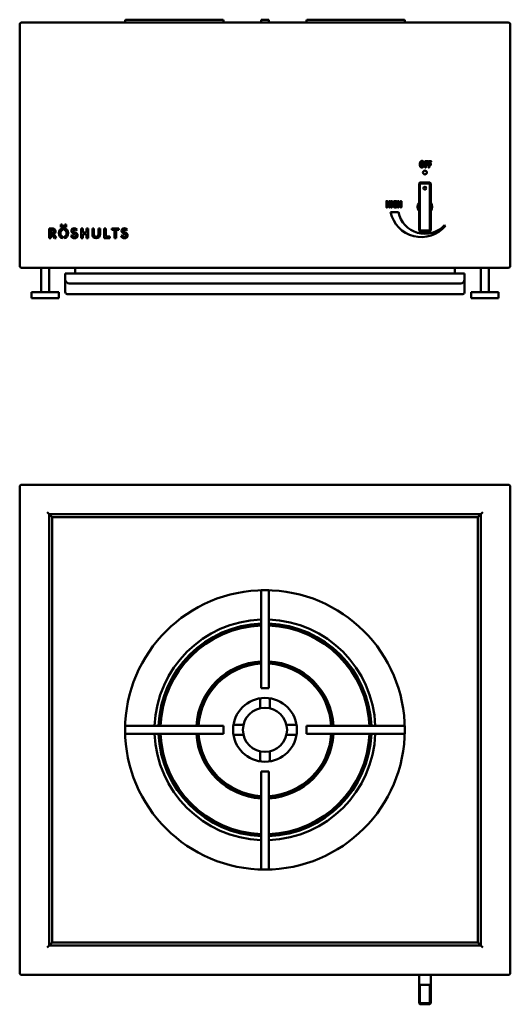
# Model space of a CAD drawing. Header units: millimetres. Extents: x 159 to 3101, y 609 to 1960.
# Tile 2 of 3: x 1636 to 2136, y 955 to 1960. Entities that reach past the tile are written whole.
import ezdxf

# ---------------------------------------------------------------- set-up
doc = ezdxf.new("R2010")
doc.units = ezdxf.units.MM
doc.header["$LTSCALE"] = 8
doc.layers.add('Visible (ANSI)', color=7, linetype='Continuous', lineweight=50)

msp = doc.modelspace()

# ---------------------------------------------------------------- linework, layer by layer
at = {"layer": 'Visible (ANSI)'}
for p, q in [((1743.8, 1957), (1743.8, 1959)), ((1744.8, 1960), (1842.8, 1960)), ((1843.8, 1959), (1843.8, 1957)), ((1882.2, 1959), (1882.2, 1960)), ((1890.2, 1960), (1882.2, 1960)), ((1882.2, 1957), (1882.2, 1959)), ((1890.2, 1960), (1890.2, 1959)), ((1890.2, 1957), (1890.2, 1959)), ((1928.7, 1959), (1928.7, 1957)), ((2027.7, 1960), (1929.7, 1960)), ((2028.7, 1957), (2028.7, 1959)), ((1636.2, 1955), (1636.2, 1709)), ((2134.2, 1957), (1638.2, 1957)), ((2136.2, 1709), (2136.2, 1955)), ((2049.3, 1809.6), (2049.3, 1815.3)), ((2049.6, 1815.7), (2051.9, 1815.7)), ((2051.9, 1814.7), (2050.3, 1814.7)), ((2050.3, 1814.7), (2050.3, 1813)), ((2050.3, 1813), (2051.8, 1813)), ((2051.8, 1811.9), (2050.3, 1811.9)), ((2050.3, 1811.9), (2050.3, 1809.6)), ((2052.8, 1809.6), (2052.8, 1815.3)), ((2053.1, 1815.7), (2055.3, 1815.7)), ((2055.3, 1814.7), (2053.8, 1814.7)), ((2053.8, 1814.7), (2053.8, 1813)), ((2053.8, 1813), (2055.2, 1813)), ((2055.2, 1811.9), (2053.8, 1811.9)), ((2053.8, 1811.9), (2053.8, 1809.6)), ((2043.2, 1793), (2044.2, 1794)), ((2044.2, 1793), (2043.2, 1793)), ((2043.2, 1793), (2043.2, 1745)), ((2044.2, 1794), (2044.2, 1793)), ((2054.2, 1794), (2044.2, 1794)), ((2044.2, 1745), (2044.2, 1793)), ((2044.2, 1793), (2054.2, 1793)), ((2054.2, 1794), (2055.2, 1793)), ((2054.2, 1793), (2054.2, 1794)), ((2055.2, 1793), (2054.2, 1793)), ((2054.2, 1793), (2054.2, 1745)), ((2055.2, 1745), (2055.2, 1793)), ((2010, 1768.7), (2010, 1774.7)), ((2011, 1774.7), (2011, 1772.4)), ((2011, 1772.4), (2012.7, 1772.4)), ((2012.7, 1771.3), (2011, 1771.3)), ((2011, 1771.3), (2011, 1768.7)), ((2012.7, 1772.4), (2012.7, 1774.7)), ((2012.7, 1768.7), (2012.7, 1771.3)), ((2013.7, 1774.7), (2013.7, 1768.7)), ((2014.8, 1768.7), (2014.8, 1774.7)), ((2015.7, 1774.7), (2015.7, 1768.7)), ((2018.7, 1772.2), (2020.3, 1772.2)), ((2019.6, 1771.2), (2018.7, 1771.2)), ((2019.6, 1769.7), (2019.6, 1771.2)), ((2020.6, 1771.8), (2020.6, 1769.2)), ((2021.6, 1768.7), (2021.6, 1774.7)), ((2022.5, 1774.7), (2022.5, 1772.4)), ((2022.5, 1772.4), (2024.3, 1772.4)), ((2024.3, 1771.3), (2022.5, 1771.3)), ((2022.5, 1771.3), (2022.5, 1768.7)), ((2024.3, 1772.4), (2024.3, 1774.7)), ((2024.3, 1768.7), (2024.3, 1771.3)), ((2025.3, 1774.7), (2025.3, 1768.7)), ((2014.3, 1763.5), (2022.3, 1763.5)), ((1678.1, 1748.2), (1678.1, 1750.9)), ((1678.1, 1750.9), (1679.6, 1750.9)), ((1683.6, 1748.2), (1678.1, 1748.2)), ((1679.6, 1750.9), (1679.6, 1749.5)), ((1679.6, 1749.5), (1682.1, 1749.5)), ((1682.1, 1749.5), (1682.1, 1750.9)), ((1682.1, 1750.9), (1683.6, 1750.9)), ((1683.6, 1750.9), (1683.6, 1748.2)), ((2069.3, 1750.2), (2070.1, 1749.6)), ((1666.2, 1737), (1666.2, 1747.1)), ((1666.2, 1747.1), (1669.4, 1747.1)), ((1669.4, 1745.6), (1667.9, 1745.6)), ((1667.9, 1745.6), (1667.9, 1737)), ((1669, 1741.4), (1669, 1742.8)), ((1669, 1742.8), (1669.4, 1742.8)), ((1671.6, 1737), (1669, 1741.4)), ((1670.8, 1741.6), (1673.5, 1737)), ((1680.2, 1747.2), (1680.2, 1745.6)), ((1680.2, 1738.6), (1680.2, 1737)), ((1681.5, 1745.6), (1681.5, 1747.2)), ((1681.5, 1737), (1681.5, 1738.6)), ((1688.5, 1739.4), (1689.9, 1740.2)), ((1694.7, 1745.9), (1693.6, 1744.8)), ((1698.8, 1737.1), (1698.8, 1747.1)), ((1698.8, 1747.1), (1700.4, 1747.1)), ((1700.4, 1747.1), (1700.4, 1742.9)), ((1700.4, 1742.9), (1704.4, 1742.9)), ((1704.4, 1741.3), (1700.4, 1741.3)), ((1700.4, 1741.3), (1700.4, 1737.1)), ((1704.4, 1742.9), (1704.4, 1747.1)), ((1704.4, 1747.1), (1706, 1747.1)), ((1704.4, 1737.1), (1704.4, 1741.3)), ((1706, 1747.1), (1706, 1737.1)), ((1710.3, 1741.6), (1710.3, 1747.1)), ((1710.3, 1747.1), (1711.9, 1747.1)), ((1711.9, 1747.1), (1711.9, 1741)), ((1716.4, 1740.9), (1716.4, 1747.1)), ((1716.4, 1747.1), (1718.1, 1747.1)), ((1718.1, 1747.1), (1718.1, 1741.6)), ((1722.3, 1737.1), (1722.3, 1747.1)), ((1722.3, 1747.1), (1723.9, 1747.1)), ((1723.9, 1747.1), (1723.9, 1738.7)), ((1723.9, 1738.7), (1728.1, 1738.7)), ((1728.1, 1738.7), (1728.1, 1737.1)), ((1730.1, 1745.5), (1730.1, 1747.1)), ((1730.1, 1747.1), (1737.1, 1747.1)), ((1732.7, 1745.5), (1730.1, 1745.5)), ((1732.7, 1737.1), (1732.7, 1745.5)), ((1737.1, 1745.5), (1734.4, 1745.5)), ((1734.4, 1745.5), (1734.4, 1737.1)), ((1737.1, 1747.1), (1737.1, 1745.5)), ((1739.6, 1739.4), (1741, 1740.2)), ((1745.8, 1745.9), (1744.6, 1744.8)), ((2043.2, 1745), (2044.2, 1745)), ((2044.2, 1744), (2043.2, 1745)), ((2044.2, 1745), (2044.2, 1744)), ((2054.2, 1745), (2044.2, 1745)), ((2044.2, 1744), (2054.2, 1744)), ((2054.2, 1744), (2054.2, 1745)), ((2055.2, 1745), (2054.2, 1744)), ((2054.2, 1745), (2055.2, 1745)), ((1667.9, 1737), (1666.2, 1737)), ((1673.5, 1737), (1671.6, 1737)), ((1700.4, 1737.1), (1698.8, 1737.1)), ((1706, 1737.1), (1704.4, 1737.1)), ((1728.1, 1737.1), (1722.3, 1737.1)), ((1734.4, 1737.1), (1732.7, 1737.1)), ((1638.2, 1707), (2134.2, 1707)), ((1658.2, 1682), (1658.2, 1707)), ((1666.2, 1682), (1666.2, 1707)), ((1682.7, 1699), (1682.7, 1701)), ((2089.7, 1701), (1682.7, 1701)), ((1682.7, 1699), (1682.7, 1695)), ((1692.7, 1701), (1692.7, 1707)), ((2079.7, 1707), (2079.7, 1701)), ((2089.7, 1701), (2089.7, 1699)), ((2089.7, 1695), (2089.7, 1699)), ((2106.2, 1682), (2106.2, 1707)), ((2114.2, 1682), (2114.2, 1707)), ((1682.7, 1695), (1682.7, 1682)), ((1686.7, 1691), (2085.7, 1691)), ((2089.7, 1682), (2089.7, 1695)), ((1676.2, 1682), (1648.2, 1682)), ((1648.2, 1676), (1648.2, 1682)), ((1676.2, 1676), (1676.2, 1682)), ((1684.7, 1680), (2087.7, 1680)), ((2124.2, 1682), (2096.2, 1682)), ((2096.2, 1676), (2096.2, 1682)), ((2124.2, 1676), (2124.2, 1682)), ((1676.2, 1676), (1648.2, 1676)), ((2124.2, 1676), (2096.2, 1676)), ((1636.2, 1483.5), (1636.2, 987.5)), ((2134.2, 1485.5), (1638.2, 1485.5)), ((2136.2, 987.5), (2136.2, 1483.5)), ((1666.2, 1455.5), (1664.2, 1457.5)), ((2106.2, 1455.5), (2108.2, 1457.5)), ((1669.2, 1452.5), (1666.2, 1455.5)), ((1666.2, 1015.5), (1666.2, 1455.5)), ((1666.2, 1455.5), (2106.2, 1455.5)), ((1669.2, 1018.5), (1669.2, 1452.5)), ((1669.2, 1452.5), (2103.2, 1452.5)), ((2103.2, 1452.5), (2106.2, 1455.5)), ((2103.2, 1452.5), (2103.2, 1018.5)), ((2106.2, 1455.5), (2106.2, 1015.5)), ((1882.2, 1376.9), (1882.2, 1377.9)), ((1890.2, 1377.9), (1882.2, 1377.9)), ((1882.2, 1376.9), (1882.2, 1278.9)), ((1890.2, 1377.9), (1890.2, 1376.9)), ((1890.2, 1376.9), (1890.2, 1278.9)), ((1882.2, 1364.9), (1882.2, 1364.9)), ((1882.2, 1347.9), (1882.2, 1364.9)), ((1890.2, 1364.9), (1890.3, 1364.9)), ((1890.3, 1364.9), (1890.3, 1347.9)), ((1882.2, 1277.9), (1882.2, 1278.9)), ((1882.2, 1277.9), (1890.2, 1277.9)), ((1890.2, 1278.9), (1890.2, 1277.9)), ((1881.2, 1267.6), (1881.2, 1257.4)), ((1891.2, 1257.4), (1891.2, 1267.6)), ((1743.8, 1239.5), (1744.8, 1239.5)), ((1743.8, 1239.5), (1743.8, 1231.5)), ((1744.8, 1239.5), (1842.8, 1239.5)), ((1756.8, 1239.5), (1773.8, 1239.5)), ((1756.8, 1239.5), (1756.8, 1239.5)), ((1842.8, 1239.5), (1843.8, 1239.5)), ((1843.8, 1231.5), (1843.8, 1239.5)), ((1864.3, 1240.5), (1854.1, 1240.5)), ((1918.3, 1240.5), (1908.2, 1240.5)), ((1928.7, 1239.5), (1928.7, 1231.5)), ((1928.7, 1239.5), (1929.7, 1239.5)), ((2027.7, 1239.5), (1929.7, 1239.5)), ((1998.7, 1239.5), (2015.7, 1239.5)), ((2015.7, 1239.5), (2015.7, 1239.5)), ((2027.7, 1239.5), (2028.7, 1239.5)), ((2028.7, 1231.5), (2028.7, 1239.5)), ((1744.8, 1231.5), (1743.8, 1231.5)), ((1744.8, 1231.5), (1842.8, 1231.5)), ((1756.8, 1231.4), (1756.8, 1231.5)), ((1773.8, 1231.4), (1756.8, 1231.4)), ((1843.8, 1231.5), (1842.8, 1231.5)), ((1854.1, 1230.5), (1864.3, 1230.5)), ((1908.2, 1230.5), (1918.3, 1230.5)), ((1929.7, 1231.5), (1928.7, 1231.5)), ((2027.7, 1231.5), (1929.7, 1231.5)), ((2015.7, 1231.4), (1998.7, 1231.4)), ((2015.7, 1231.5), (2015.7, 1231.4)), ((2028.7, 1231.5), (2027.7, 1231.5)), ((1881.2, 1213.6), (1881.2, 1203.4)), ((1891.2, 1203.4), (1891.2, 1213.6)), ((1882.2, 1192.1), (1882.2, 1193.1)), ((1890.2, 1193.1), (1882.2, 1193.1)), ((1882.2, 1094.1), (1882.2, 1192.1)), ((1890.2, 1193.1), (1890.2, 1192.1)), ((1890.2, 1094.1), (1890.2, 1192.1)), ((1882.2, 1106.1), (1882.2, 1123.1)), ((1890.3, 1123.1), (1890.3, 1106.1)), ((1882.2, 1106.1), (1882.2, 1106.1)), ((1890.3, 1106.1), (1890.2, 1106.1)), ((1882.2, 1093.1), (1882.2, 1094.1)), ((1882.2, 1093.1), (1890.2, 1093.1)), ((1890.2, 1094.1), (1890.2, 1093.1)), ((1666.2, 1015.5), (1664.2, 1013.5)), ((1669.2, 1018.5), (1666.2, 1015.5)), ((2106.2, 1015.5), (1666.2, 1015.5)), ((2103.2, 1018.5), (1669.2, 1018.5)), ((2103.2, 1018.5), (2106.2, 1015.5)), ((2108.2, 1013.5), (2106.2, 1015.5)), ((1638.2, 985.5), (2134.2, 985.5)), ((2043.2, 985.5), (2043.2, 975.5)), ((2055.2, 985.5), (2055.2, 975.5)), ((2044.2, 975.5), (2043.2, 975.5)), ((2043.2, 975.5), (2043.2, 956.5)), ((2044.2, 956.5), (2044.2, 975.5)), ((2054.2, 975.5), (2044.2, 975.5)), ((2055.2, 975.5), (2054.2, 975.5)), ((2054.2, 975.5), (2054.2, 956.5)), ((2055.2, 956.5), (2055.2, 975.5)), ((2043.2, 956.5), (2044.2, 956.5)), ((2044.2, 955.5), (2043.2, 956.5)), ((2044.2, 956.5), (2044.2, 955.5)), ((2054.2, 956.5), (2044.2, 956.5)), ((2044.2, 955.5), (2054.2, 955.5)), ((2055.2, 956.5), (2054.2, 955.5)), ((2054.2, 956.5), (2055.2, 956.5)), ((2054.2, 955.5), (2054.2, 956.5))]:
    msp.add_line(p, q, dxfattribs=at)
for centre, radius in [((2049.2, 1804.1), 2), ((2049.2, 1788), 1.5), ((1886.2, 1235.5), 142.5), ((1886.2, 1235.5), 32.5), ((1886.2, 1235.5), 22.5)]:
    msp.add_circle(centre, radius, dxfattribs=at)
for centre, radius, start, end in [((1744.8, 1959), 1, 90, 180), ((1842.8, 1959), 1, 0, 90), ((1929.7, 1959), 1, 90, 180), ((2027.7, 1959), 1, 0, 90), ((1638.2, 1955), 2, 90, 180), ((2134.2, 1955), 2, 0, 90), ((2049.2, 1769), 7.5, 143.1301, 216.8699), ((2049.2, 1769), 7.5, 323.1301, 36.8699), ((2045.6, 1770.2), 32, 192.0137, 320), ((2049.2, 1769), 27.5, 191.537, 316.9692), ((1638.2, 1709), 2, 180, 270), ((2134.2, 1709), 2, 270, 0), ((1686.7, 1695), 4, 180, 270), ((2085.7, 1695), 4, 270, 0), ((1684.7, 1682), 2, 180, 270), ((2087.7, 1682), 2, 270, 0), ((1638.2, 1483.5), 2, 90, 180), ((2134.2, 1483.5), 2, 0, 90), ((1886.2, 1235.5), 112.5, 92.0631, 177.9369), ((1886.2, 1235.5), 112.5, 92.0376, 92.0631), ((1886.2, 1235.5), 112.5, 87.9369, 87.9624), ((1886.2, 1235.5), 112.5, 2.0631, 87.9369), ((1886.2, 1235.5), 108.5, 92.1128, 177.8872), ((1886.2, 1235.5), 106.5, 92.1525, 177.8475), ((1886.2, 1235.5), 108.5, 2.1128, 87.8872), ((1886.2, 1235.5), 106.5, 2.1525, 87.8475), ((1886.2, 1235.5), 70, 93.2758, 176.7242), ((1886.2, 1235.5), 68.5, 93.3476, 176.6524), ((1886.2, 1235.5), 67.7, 93.3849, 176.6151), ((1886.2, 1235.5), 70, 3.2758, 86.7242), ((1886.2, 1235.5), 68.5, 3.3476, 86.6524), ((1886.2, 1235.5), 67.7, 3.3849, 86.6151), ((1886.2, 1235.5), 112.5, 177.9369, 177.9624), ((1886.2, 1235.5), 112.5, 2.0376, 2.0631), ((1886.2, 1235.5), 112.5, 182.0376, 182.0631), ((1886.2, 1235.5), 112.5, 182.0631, 267.9369), ((1886.2, 1235.5), 108.5, 182.1128, 267.8872), ((1886.2, 1235.5), 106.5, 182.1525, 267.8475), ((1886.2, 1235.5), 70, 183.2758, 266.7242), ((1886.2, 1235.5), 68.5, 183.3476, 266.6524), ((1886.2, 1235.5), 67.7, 183.3849, 266.6151), ((1886.2, 1235.5), 68.5, 273.3476, 356.6524), ((1886.2, 1235.5), 67.7, 273.3849, 356.6151), ((1886.2, 1235.5), 70, 273.2758, 356.7242), ((1886.2, 1235.5), 106.5, 272.1525, 357.8475), ((1886.2, 1235.5), 108.5, 272.1128, 357.8872), ((1886.2, 1235.5), 112.5, 272.0631, 357.9369), ((1886.2, 1235.5), 112.5, 357.9369, 357.9624), ((1886.2, 1235.5), 112.5, 267.9369, 267.9624), ((1886.2, 1235.5), 112.5, 272.0376, 272.0631), ((1638.2, 987.5), 2, 180, 270), ((2134.2, 987.5), 2, 270, 0)]:
    msp.add_arc(centre, radius, start, end, dxfattribs=at)
for points, degree in [([(2044, 1812.5), (2044, 1813.3), (2044.3, 1814.5), (2044.9, 1815.4), (2045.7, 1815.9), (2046.3, 1815.9)], 2), ([(2046.2, 1809.3), (2045.6, 1809.3), (2044.8, 1809.6), (2044.3, 1810.4), (2044, 1811.7), (2044, 1812.5)], 2), ([(2046.3, 1814.8), (2045.9, 1814.8), (2045.4, 1814.4), (2045.1, 1813.8), (2045, 1813), (2045, 1812.6)], 2), ([(2045, 1812.6), (2045, 1812.1), (2045.1, 1811.2), (2045.4, 1810.6), (2045.9, 1810.3), (2046.2, 1810.3)], 2), ([(2048.5, 1812.6), (2048.5, 1811.8), (2048.2, 1810.6), (2047.6, 1809.7), (2046.8, 1809.3), (2046.2, 1809.3)], 2), ([(2046.2, 1810.3), (2046.6, 1810.3), (2047.1, 1810.7), (2047.4, 1811.3), (2047.5, 1812.1), (2047.5, 1812.6)], 2), ([(2046.3, 1815.9), (2046.8, 1815.9), (2047.7, 1815.5), (2048.2, 1814.7), (2048.5, 1813.5), (2048.5, 1812.6)], 2), ([(2047.5, 1812.6), (2047.5, 1813.1), (2047.4, 1813.9), (2047.1, 1814.5), (2046.6, 1814.8), (2046.3, 1814.8)], 2), ([(2049.3, 1815.3), (2049.3, 1815.6), (2049.5, 1815.7), (2049.6, 1815.7)], 2), ([(2049.8, 1809.3), (2049.7, 1809.3), (2049.5, 1809.4), (2049.4, 1809.4), (2049.3, 1809.5), (2049.3, 1809.6)], 2), ([(2050.3, 1809.6), (2050.3, 1809.5), (2050.3, 1809.4), (2050.1, 1809.4), (2050, 1809.3), (2049.8, 1809.3)], 2), ([(2051.8, 1813), (2051.8, 1813), (2051.8, 1812.9), (2051.9, 1812.8), (2051.9, 1812.6), (2051.9, 1812.5)], 2), ([(2051.9, 1812.5), (2051.9, 1812.3), (2051.9, 1812.1), (2051.8, 1812), (2051.8, 1811.9), (2051.8, 1811.9)], 2), ([(2051.9, 1815.7), (2051.9, 1815.7), (2051.9, 1815.7), (2052, 1815.6), (2052, 1815.4), (2052, 1815.2)], 2), ([(2052, 1815.2), (2052, 1815.1), (2052, 1814.9), (2051.9, 1814.7), (2051.9, 1814.7), (2051.9, 1814.7)], 2), ([(2052.8, 1815.3), (2052.8, 1815.6), (2053, 1815.7), (2053.1, 1815.7)], 2), ([(2053.3, 1809.3), (2053.1, 1809.3), (2052.9, 1809.4), (2052.8, 1809.4), (2052.8, 1809.5), (2052.8, 1809.6)], 2), ([(2053.8, 1809.6), (2053.8, 1809.5), (2053.7, 1809.4), (2053.6, 1809.4), (2053.4, 1809.3), (2053.3, 1809.3)], 2), ([(2055.2, 1813), (2055.3, 1813), (2055.3, 1812.9), (2055.4, 1812.8), (2055.4, 1812.6), (2055.4, 1812.5)], 2), ([(2055.4, 1812.5), (2055.4, 1812.3), (2055.4, 1812.1), (2055.3, 1812), (2055.3, 1811.9), (2055.2, 1811.9)], 2), ([(2055.3, 1815.7), (2055.4, 1815.7), (2055.4, 1815.7), (2055.4, 1815.6), (2055.5, 1815.4), (2055.5, 1815.2)], 2), ([(2055.5, 1815.2), (2055.5, 1815.1), (2055.4, 1814.9), (2055.4, 1814.7), (2055.4, 1814.7), (2055.3, 1814.7)], 2), ([(2010, 1774.7), (2010, 1774.8), (2010, 1774.9), (2010.1, 1774.9), (2010.3, 1775), (2010.5, 1775)], 2), ([(2010.5, 1768.5), (2010.3, 1768.5), (2010.1, 1768.6), (2010, 1768.6), (2010, 1768.7), (2010, 1768.7)], 2), ([(2010.5, 1775), (2010.6, 1775), (2010.8, 1774.9), (2010.9, 1774.9), (2011, 1774.8), (2011, 1774.7)], 2), ([(2011, 1768.7), (2011, 1768.7), (2010.9, 1768.6), (2010.8, 1768.6), (2010.6, 1768.5), (2010.5, 1768.5)], 2), ([(2012.7, 1774.7), (2012.7, 1774.8), (2012.8, 1774.9), (2012.9, 1774.9), (2013.1, 1775), (2013.2, 1775)], 2), ([(2013.2, 1768.5), (2013.1, 1768.5), (2012.9, 1768.6), (2012.8, 1768.6), (2012.7, 1768.7), (2012.7, 1768.7)], 2), ([(2013.2, 1775), (2013.4, 1775), (2013.6, 1774.9), (2013.7, 1774.9), (2013.7, 1774.8), (2013.7, 1774.7)], 2), ([(2013.7, 1768.7), (2013.7, 1768.7), (2013.7, 1768.6), (2013.6, 1768.6), (2013.4, 1768.5), (2013.2, 1768.5)], 2), ([(2014.8, 1774.7), (2014.8, 1774.8), (2014.8, 1774.9), (2014.9, 1774.9), (2015.1, 1775), (2015.2, 1775)], 2), ([(2015.2, 1768.5), (2015.1, 1768.5), (2014.9, 1768.6), (2014.8, 1768.6), (2014.8, 1768.7), (2014.8, 1768.7)], 2), ([(2015.2, 1775), (2015.4, 1775), (2015.6, 1774.9), (2015.7, 1774.9), (2015.7, 1774.8), (2015.7, 1774.7)], 2), ([(2015.7, 1768.7), (2015.7, 1768.7), (2015.7, 1768.6), (2015.6, 1768.6), (2015.4, 1768.5), (2015.2, 1768.5)], 2), ([(2016.5, 1771.7), (2016.5, 1772.5), (2016.9, 1773.7), (2017.5, 1774.6), (2018.4, 1775), (2019, 1775)], 2), ([(2018.9, 1768.4), (2018.4, 1768.4), (2017.5, 1768.9), (2016.8, 1769.7), (2016.5, 1770.9), (2016.5, 1771.7)], 2), ([(2019, 1774), (2018.7, 1774), (2018.1, 1773.7), (2017.7, 1773.1), (2017.5, 1772.2), (2017.5, 1771.8)], 2), ([(2017.5, 1771.8), (2017.5, 1771.2), (2017.7, 1770.4), (2018.1, 1769.8), (2018.7, 1769.5), (2019, 1769.5)], 2), ([(2018.6, 1771.7), (2018.6, 1771.8), (2018.6, 1772), (2018.6, 1772.1), (2018.7, 1772.2), (2018.7, 1772.2)], 2), ([(2018.7, 1771.2), (2018.6, 1771.2), (2018.6, 1771.4), (2018.6, 1771.7)], 2), ([(2020.6, 1769.2), (2020.6, 1769.1), (2020.5, 1768.9), (2020.3, 1768.7), (2019.9, 1768.6), (2019.5, 1768.5), (2019.1, 1768.4), (2018.9, 1768.4)], 2), ([(2019, 1775), (2019.3, 1775), (2019.8, 1774.9), (2020.2, 1774.8), (2020.5, 1774.6), (2020.5, 1774.4), (2020.6, 1774.2), (2020.6, 1773.9)], 2), ([(2020.5, 1773.4), (2020.4, 1773.4), (2020.2, 1773.6), (2019.8, 1773.8), (2019.4, 1774), (2019, 1774)], 2), ([(2019, 1769.5), (2019.2, 1769.5), (2019.5, 1769.6), (2019.6, 1769.7)], 2), ([(2020.3, 1772.2), (2020.4, 1772.2), (2020.5, 1772.1), (2020.5, 1772), (2020.6, 1771.9), (2020.6, 1771.8)], 2), ([(2020.6, 1773.9), (2020.6, 1773.8), (2020.6, 1773.6), (2020.5, 1773.5), (2020.5, 1773.4), (2020.5, 1773.4)], 2), ([(2021.6, 1774.7), (2021.6, 1774.8), (2021.6, 1774.9), (2021.7, 1774.9), (2021.9, 1775), (2022.1, 1775)], 2), ([(2022.1, 1768.5), (2021.9, 1768.5), (2021.7, 1768.6), (2021.6, 1768.6), (2021.6, 1768.7), (2021.6, 1768.7)], 2), ([(2022.1, 1775), (2022.2, 1775), (2022.4, 1774.9), (2022.5, 1774.9), (2022.5, 1774.8), (2022.5, 1774.7)], 2), ([(2022.5, 1768.7), (2022.5, 1768.7), (2022.5, 1768.6), (2022.4, 1768.6), (2022.2, 1768.5), (2022.1, 1768.5)], 2), ([(2024.3, 1774.7), (2024.3, 1774.8), (2024.4, 1774.9), (2024.5, 1774.9), (2024.7, 1775), (2024.8, 1775)], 2), ([(2024.8, 1768.5), (2024.7, 1768.5), (2024.5, 1768.6), (2024.4, 1768.6), (2024.3, 1768.7), (2024.3, 1768.7)], 2), ([(2024.8, 1775), (2025, 1775), (2025.1, 1774.9), (2025.3, 1774.9), (2025.3, 1774.8), (2025.3, 1774.7)], 2), ([(2025.3, 1768.7), (2025.3, 1768.7), (2025.3, 1768.6), (2025.1, 1768.6), (2025, 1768.5), (2024.8, 1768.5)], 2), ([(1681.5, 1747.2), (1684.1, 1746.9), (1685.7, 1744.8), (1685.7, 1742.1)], 3), ([(1684, 1742.1), (1684, 1743.9), (1683, 1745.3), (1681.5, 1745.6)], 3), ([(1681.5, 1738.6), (1683, 1738.9), (1684, 1740.3), (1684, 1742.1)], 3), ([(1685.7, 1742.1), (1685.7, 1739.5), (1684.1, 1737.3), (1681.5, 1737)], 3), ([(1690.6, 1744.6), (1690.6, 1743.7), (1691.5, 1743.5), (1692.6, 1743)], 3)]:
    msp.add_open_spline(points, degree=degree, dxfattribs=at)
for points, knots in [([(1669.4, 1747.1), (1671.2, 1747.1), (1672.7, 1746), (1672.7, 1744.2), (1672.7, 1743), (1672.1, 1742), (1670.8, 1741.6)], [-3, -3, -3, -3, -2, -2, -2, -1, -1, -1, -1]), ([(1669.4, 1742.8), (1670.2, 1742.8), (1671, 1743.1), (1671, 1744.1), (1671, 1745.1), (1670.1, 1745.6), (1669.4, 1745.6)], [-5, -5, -5, -5, -4, -4, -4, -3, -3, -3, -3]), ([(1680.2, 1737), (1677.7, 1737.3), (1676.1, 1739.5), (1676.1, 1742.1), (1676.1, 1744.8), (1677.7, 1746.9), (1680.2, 1747.2)], [-2.927133, -2.927133, -2.927133, -2.927133, -2, -2, -2, -1.072867, -1.072867, -1.072867, -1.072867]), ([(1680.2, 1745.6), (1678.8, 1745.3), (1677.7, 1743.9), (1677.7, 1742.1), (1677.7, 1740.3), (1678.8, 1738.9), (1680.2, 1738.6)], [-2.881259, -2.881259, -2.881259, -2.881259, -2, -2, -2, -1.118741, -1.118741, -1.118741, -1.118741]), ([(1692.6, 1743), (1694.1, 1742.3), (1695.2, 1741.6), (1695.2, 1740), (1695.2, 1738.2), (1693.9, 1737), (1692, 1737), (1689.9, 1737), (1688.8, 1738.4), (1688.5, 1739.4)], [-13, -13, -13, -13, -12, -12, -12, -11, -11, -11, -10, -10, -10, -10]), ([(1691.6, 1741.7), (1690, 1742.3), (1688.9, 1743), (1688.9, 1744.5), (1688.9, 1746.2), (1690.2, 1747.2), (1691.9, 1747.2), (1693.2, 1747.2), (1694.2, 1746.6), (1694.7, 1745.9)], [-6, -6, -6, -6, -5, -5, -5, -4, -4, -4, -3, -3, -3, -3]), ([(1689.9, 1740.2), (1690.2, 1739.3), (1690.9, 1738.6), (1692, 1738.6), (1692.8, 1738.6), (1693.5, 1739), (1693.5, 1740), (1693.5, 1740.8), (1692.7, 1741.2), (1691.6, 1741.7)], [-9, -9, -9, -9, -8, -8, -8, -7, -7, -7, -6, -6, -6, -6]), ([(1693.6, 1744.8), (1693.1, 1745.4), (1692.6, 1745.7), (1691.9, 1745.7), (1691.2, 1745.7), (1690.6, 1745.2), (1690.6, 1744.6)], [-2, -2, -2, -2, -1, -1, -1, 0, 0, 0, 0]), ([(1718.1, 1741.6), (1718.1, 1738.8), (1717, 1737), (1714.2, 1737), (1711.3, 1737), (1710.3, 1738.8), (1710.3, 1741.6)], [8, 8, 8, 8, 9, 9, 9, 10, 10, 10, 10]), ([(1711.9, 1741), (1711.9, 1739.4), (1712.8, 1738.6), (1714.2, 1738.6), (1715.6, 1738.6), (1716.4, 1739.4), (1716.4, 1740.9)], [3, 3, 3, 3, 4, 4, 4, 5, 5, 5, 5]), ([(1743.7, 1743), (1745.1, 1742.3), (1746.2, 1741.6), (1746.2, 1740), (1746.2, 1738.2), (1744.9, 1737), (1743, 1737), (1741, 1737), (1739.9, 1738.4), (1739.6, 1739.4)], [-11, -11, -11, -11, -10, -10, -10, -9, -9, -9, -8, -8, -8, -8]), ([(1742.7, 1741.7), (1741.1, 1742.3), (1740, 1743), (1740, 1744.5), (1740, 1746.2), (1741.3, 1747.2), (1743, 1747.2), (1744.3, 1747.2), (1745.3, 1746.6), (1745.8, 1745.9)], [-4, -4, -4, -4, -3, -3, -3, -2, -2, -2, -1, -1, -1, -1]), ([(1741, 1740.2), (1741.2, 1739.3), (1741.9, 1738.6), (1743, 1738.6), (1743.9, 1738.6), (1744.6, 1739), (1744.6, 1740), (1744.6, 1740.8), (1743.7, 1741.2), (1742.7, 1741.7)], [-7, -7, -7, -7, -6, -6, -6, -5, -5, -5, -4, -4, -4, -4]), ([(1744.6, 1744.8), (1744.2, 1745.4), (1743.7, 1745.7), (1743, 1745.7), (1742.3, 1745.7), (1741.7, 1745.2), (1741.7, 1744.6), (1741.7, 1743.7), (1742.6, 1743.5), (1743.7, 1743)], [-14, -14, -14, -14, -13, -13, -13, -12, -12, -12, -11, -11, -11, -11])]:
    msp.add_open_spline(points, degree=3, knots=knots, dxfattribs=at)

doc.saveas('drawing.dxf')
